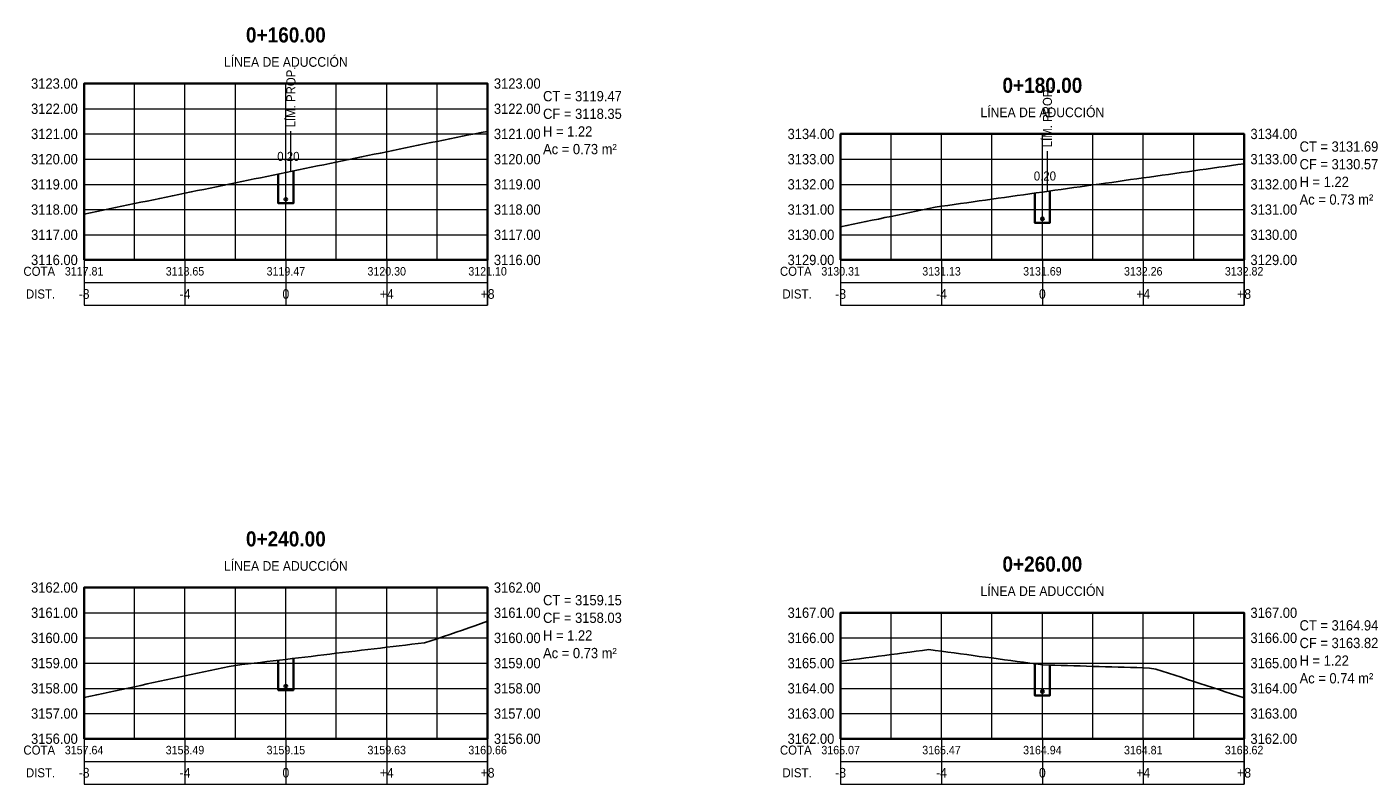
# Model space of a CAD drawing. Header units: metres. Extents: x 295850 to 310263, y 8095845 to 8104014.
# Tile 67 of 77: x 297790 to 297843, y 8103941 to 8103971. Entities that reach past the tile are written whole.
import ezdxf
from ezdxf.enums import TextEntityAlignment as Align

# ---------------------------------------------------------------- set-up
doc = ezdxf.new("R2010")
doc.units = ezdxf.units.M
doc.linetypes.add('CENTER', pattern=[5.08, 3.175, -0.635, 0.635, -0.635])
for name, color, linetype, lineweight in [('AP-EJES', 8, 'CENTER', 13), ('PERF-BANDAS', 7, 'Continuous', 18), ('PERF-MARCO', 7, 'Continuous', 35), ('SEC-GRILLA', 252, 'Continuous', 9), ('SEC-TERRENO', 32, 'Continuous', 25), ('SEC-TUB', 5, 'Continuous', 35), ('SEC-TXT', 7, 'Continuous', 18), ('SEC-ZANJA', 1, 'Continuous', 35)]:
    doc.layers.add(name, color=color, linetype=linetype, lineweight=lineweight)
doc.styles.add('ARIAL', font='arial.ttf')
doc.styles.add('ARIAL-B', font='arialbd.ttf')

# ---------------------------------------------------------------- blocks, each defined once
blk = doc.blocks.new('SECCION_LI_016000')
at = {"layer": 'SEC-TUB'}
h = blk.add_hatch(color=256, dxfattribs=at)
h.dxf.hatch_style = 1
h.paths.add_polyline_path([(297800.055, 8103964.406), (297800.055, 8103964.413), (297800.053, 8103964.421), (297800.051, 8103964.427), (297800.048, 8103964.434), (297800.044, 8103964.44), (297800.039, 8103964.445), (297800.033, 8103964.45), (297800.028, 8103964.454), (297800.021, 8103964.457), (297800.014, 8103964.459), (297800.007, 8103964.461), (297800, 8103964.461), (297799.993, 8103964.461), (297799.986, 8103964.459), (297799.979, 8103964.457), (297799.972, 8103964.454), (297799.967, 8103964.45), (297799.961, 8103964.445), (297799.956, 8103964.44), (297799.952, 8103964.434), (297799.949, 8103964.427), (297799.947, 8103964.421), (297799.945, 8103964.413), (297799.945, 8103964.406), (297799.945, 8103964.399), (297799.947, 8103964.392), (297799.949, 8103964.385), (297799.952, 8103964.379), (297799.956, 8103964.373), (297799.961, 8103964.367), (297799.967, 8103964.363), (297799.972, 8103964.359), (297799.979, 8103964.355), (297799.986, 8103964.353), (297799.993, 8103964.352), (297800, 8103964.351), (297800.007, 8103964.352), (297800.014, 8103964.353), (297800.021, 8103964.355), (297800.028, 8103964.359), (297800.033, 8103964.363), (297800.039, 8103964.367), (297800.044, 8103964.373), (297800.048, 8103964.379), (297800.051, 8103964.385), (297800.053, 8103964.392), (297800.055, 8103964.399)])
at = {"layer": 'AP-EJES'}
for p, q in [((297800, 8103962), (297800, 8103969)), ((297800.2, 8103965.512), (297800.2, 8103967.112))]:
    blk.add_line(p, q, dxfattribs=at)
at = {"layer": 'PERF-BANDAS'}
for p, q in [((297792, 8103962), (297792, 8103960.2)), ((297796, 8103962), (297796, 8103960.2)), ((297800, 8103962), (297800, 8103960.2)), ((297804, 8103962), (297804, 8103960.2)), ((297808, 8103962), (297808, 8103960.2)), ((297792, 8103961.1), (297808, 8103961.1))]:
    blk.add_line(p, q, dxfattribs=at)
blk.add_lwpolyline([(297792, 8103960.2), (297808, 8103960.2), (297808, 8103962), (297792, 8103962)], close=True, dxfattribs=at)
at = {"layer": 'PERF-MARCO'}
blk.add_lwpolyline([(297792, 8103962), (297808, 8103962), (297808, 8103969), (297792, 8103969)], close=True, dxfattribs=at)
at = {"layer": 'SEC-GRILLA'}
for p, q in [((297792, 8103969), (297808, 8103969)), ((297792, 8103962), (297792, 8103969)), ((297794, 8103962), (297794, 8103969)), ((297796, 8103962), (297796, 8103969)), ((297798, 8103962), (297798, 8103969)), ((297800, 8103962), (297800, 8103969)), ((297802, 8103962), (297802, 8103969)), ((297804, 8103962), (297804, 8103969)), ((297806, 8103962), (297806, 8103969)), ((297808, 8103962), (297808, 8103969)), ((297792, 8103968), (297808, 8103968)), ((297792, 8103967), (297808, 8103967)), ((297792, 8103966), (297808, 8103966)), ((297792, 8103965), (297808, 8103965)), ((297792, 8103964), (297808, 8103964)), ((297792, 8103963), (297808, 8103963)), ((297792, 8103962), (297808, 8103962))]:
    blk.add_line(p, q, dxfattribs=at)
at = {"layer": 'SEC-TERRENO'}
blk.add_lwpolyline([(297792, 8103963.815), (297792.25, 8103963.867), (297792.5, 8103963.92), (297792.75, 8103963.972), (297793, 8103964.025), (297793.25, 8103964.077), (297793.5, 8103964.13), (297793.75, 8103964.182), (297794, 8103964.234), (297794.25, 8103964.287), (297794.5, 8103964.339), (297794.75, 8103964.39), (297795, 8103964.442), (297795.25, 8103964.493), (297795.5, 8103964.545), (297795.75, 8103964.596), (297796, 8103964.648), (297796.25, 8103964.699), (297796.5, 8103964.751), (297796.75, 8103964.802), (297797, 8103964.853), (297797.25, 8103964.905), (297797.5, 8103964.956), (297797.75, 8103965.008), (297798, 8103965.059), (297798.25, 8103965.111), (297798.5, 8103965.162), (297798.75, 8103965.214), (297799, 8103965.265), (297799.25, 8103965.317), (297799.5, 8103965.368), (297799.75, 8103965.42), (297800, 8103965.471), (297800.25, 8103965.523), (297800.5, 8103965.574), (297800.75, 8103965.626), (297801, 8103965.677), (297801.25, 8103965.729), (297801.5, 8103965.78), (297801.75, 8103965.832), (297802, 8103965.883), (297802.25, 8103965.935), (297802.5, 8103965.986), (297802.75, 8103966.038), (297803, 8103966.089), (297803.25, 8103966.141), (297803.5, 8103966.192), (297803.75, 8103966.244), (297804, 8103966.295), (297804.25, 8103966.347), (297804.5, 8103966.398), (297804.75, 8103966.45), (297805, 8103966.501), (297805.25, 8103966.552), (297805.5, 8103966.604), (297805.75, 8103966.655), (297806, 8103966.707), (297806.25, 8103966.758), (297806.5, 8103966.81), (297806.75, 8103966.861), (297807, 8103966.913), (297807.25, 8103966.962), (297807.5, 8103967.007), (297807.75, 8103967.053), (297808, 8103967.098)], dxfattribs=at)
at = {"layer": 'SEC-TUB'}
blk.add_circle((297800, 8103964.406), 0.055, dxfattribs=at)
at = {"layer": 'SEC-ZANJA'}
blk.add_lwpolyline([(297799.7, 8103965.41), (297799.7, 8103964.251), (297800.3, 8103964.251), (297800.3, 8103965.533)], dxfattribs=at)
at = {"layer": 'SEC-TXT', "width": 0.9}
for s, height, style, p in [('0+160.00', 0.6, 'ARIAL-B', (297800, 8103970.45)), ('LÍNEA DE ADUCCIÓN', 0.384, 'ARIAL', (297800, 8103969.55)), ('0.20', 0.36, 'ARIAL', (297800.1, 8103965.821))]:
    blk.add_text(s, height=height, dxfattribs=dict(at, style=style)).set_placement(p, align=Align.BOTTOM_CENTER)
at = {"layer": 'SEC-TXT', "style": 'ARIAL', "width": 0.9}
blk.add_text('LÍM. PROP.', height=0.36, rotation=90, dxfattribs=at).set_placement((297800.2, 8103967.262), align=Align.MIDDLE_LEFT)
for s, height, p in [('3123.00', 0.408, (297791.75, 8103969)), ('3122.00', 0.408, (297791.75, 8103968)), ('3121.00', 0.408, (297791.75, 8103967)), ('3120.00', 0.408, (297791.75, 8103966)), ('3119.00', 0.408, (297791.75, 8103965)), ('3118.00', 0.408, (297791.75, 8103964)), ('3117.00', 0.408, (297791.75, 8103963)), ('3116.00', 0.408, (297791.75, 8103962)), ('COTA', 0.36, (297790.85, 8103961.55)), ('DIST.', 0.36, (297790.85, 8103960.65))]:
    blk.add_text(s, height=height, dxfattribs=at).set_placement(p, align=Align.MIDDLE_RIGHT)
for s, p in [('3123.00', (297808.25, 8103969)), ('3122.00', (297808.25, 8103968)), ('CT = 3119.47', (297810.2, 8103968.5)), ('CF = 3118.35', (297810.2, 8103967.8)), ('3121.00', (297808.25, 8103967)), ('H = 1.22', (297810.2, 8103967.1)), ('Ac = 0.73 m²', (297810.2, 8103966.4)), ('3120.00', (297808.25, 8103966)), ('3119.00', (297808.25, 8103965)), ('3118.00', (297808.25, 8103964)), ('3117.00', (297808.25, 8103963)), ('3116.00', (297808.25, 8103962))]:
    blk.add_text(s, height=0.408, dxfattribs=at).set_placement(p, align=Align.MIDDLE_LEFT)
for s, height, p in [('3117.81', 0.336, (297792, 8103961.55)), ('3118.65', 0.336, (297796, 8103961.55)), ('3119.47', 0.336, (297800, 8103961.55)), ('3120.30', 0.336, (297804, 8103961.55)), ('3121.10', 0.336, (297808, 8103961.55)), ('-8', 0.384, (297792, 8103960.65)), ('-4', 0.384, (297796, 8103960.65)), ('0', 0.384, (297800, 8103960.65)), ('+4', 0.384, (297804, 8103960.65)), ('+8', 0.384, (297808, 8103960.65))]:
    blk.add_text(s, height=height, dxfattribs=at).set_placement(p, align=Align.MIDDLE_CENTER)
blk = doc.blocks.new('SECCION_LI_018000')
at = {"layer": 'SEC-TUB'}
h = blk.add_hatch(color=256, dxfattribs=at)
h.dxf.hatch_style = 1
h.paths.add_polyline_path([(297830.055, 8103963.629), (297830.055, 8103963.636), (297830.053, 8103963.643), (297830.051, 8103963.65), (297830.048, 8103963.656), (297830.044, 8103963.662), (297830.039, 8103963.668), (297830.033, 8103963.672), (297830.028, 8103963.676), (297830.021, 8103963.68), (297830.014, 8103963.682), (297830.007, 8103963.683), (297830, 8103963.684), (297829.993, 8103963.683), (297829.986, 8103963.682), (297829.979, 8103963.68), (297829.972, 8103963.676), (297829.967, 8103963.672), (297829.961, 8103963.668), (297829.956, 8103963.662), (297829.952, 8103963.656), (297829.949, 8103963.65), (297829.947, 8103963.643), (297829.945, 8103963.636), (297829.945, 8103963.629), (297829.945, 8103963.622), (297829.947, 8103963.615), (297829.949, 8103963.608), (297829.952, 8103963.601), (297829.956, 8103963.595), (297829.961, 8103963.59), (297829.967, 8103963.585), (297829.972, 8103963.581), (297829.979, 8103963.578), (297829.986, 8103963.576), (297829.993, 8103963.574), (297830, 8103963.574), (297830.007, 8103963.574), (297830.014, 8103963.576), (297830.021, 8103963.578), (297830.028, 8103963.581), (297830.033, 8103963.585), (297830.039, 8103963.59), (297830.044, 8103963.595), (297830.048, 8103963.601), (297830.051, 8103963.608), (297830.053, 8103963.615), (297830.055, 8103963.622)])
at = {"layer": 'AP-EJES'}
for p, q in [((297830, 8103962), (297830, 8103967)), ((297830.2, 8103964.722), (297830.2, 8103966.322))]:
    blk.add_line(p, q, dxfattribs=at)
at = {"layer": 'PERF-BANDAS'}
for p, q in [((297822, 8103962), (297822, 8103960.2)), ((297826, 8103962), (297826, 8103960.2)), ((297830, 8103962), (297830, 8103960.2)), ((297834, 8103962), (297834, 8103960.2)), ((297838, 8103962), (297838, 8103960.2)), ((297822, 8103961.1), (297838, 8103961.1))]:
    blk.add_line(p, q, dxfattribs=at)
blk.add_lwpolyline([(297822, 8103960.2), (297838, 8103960.2), (297838, 8103962), (297822, 8103962)], close=True, dxfattribs=at)
at = {"layer": 'PERF-MARCO'}
blk.add_lwpolyline([(297822, 8103962), (297838, 8103962), (297838, 8103967), (297822, 8103967)], close=True, dxfattribs=at)
at = {"layer": 'SEC-GRILLA'}
for p, q in [((297822, 8103967), (297838, 8103967)), ((297822, 8103962), (297822, 8103967)), ((297824, 8103962), (297824, 8103967)), ((297826, 8103962), (297826, 8103967)), ((297828, 8103962), (297828, 8103967)), ((297830, 8103962), (297830, 8103967)), ((297832, 8103962), (297832, 8103967)), ((297834, 8103962), (297834, 8103967)), ((297836, 8103962), (297836, 8103967)), ((297838, 8103962), (297838, 8103967)), ((297822, 8103966), (297838, 8103966)), ((297822, 8103965), (297838, 8103965)), ((297822, 8103964), (297838, 8103964)), ((297822, 8103963), (297838, 8103963)), ((297822, 8103962), (297838, 8103962))]:
    blk.add_line(p, q, dxfattribs=at)
at = {"layer": 'SEC-TERRENO'}
blk.add_lwpolyline([(297822, 8103963.31), (297822.25, 8103963.362), (297822.5, 8103963.415), (297822.75, 8103963.468), (297823, 8103963.52), (297823.25, 8103963.573), (297823.5, 8103963.625), (297823.75, 8103963.678), (297824, 8103963.73), (297824.25, 8103963.783), (297824.5, 8103963.836), (297824.75, 8103963.888), (297825, 8103963.941), (297825.25, 8103963.993), (297825.5, 8103964.046), (297825.75, 8103964.096), (297826, 8103964.131), (297826.25, 8103964.167), (297826.5, 8103964.202), (297826.75, 8103964.237), (297827, 8103964.272), (297827.25, 8103964.307), (297827.5, 8103964.342), (297827.75, 8103964.377), (297828, 8103964.413), (297828.25, 8103964.448), (297828.5, 8103964.483), (297828.75, 8103964.518), (297829, 8103964.553), (297829.25, 8103964.588), (297829.5, 8103964.623), (297829.75, 8103964.659), (297830, 8103964.694), (297830.25, 8103964.729), (297830.5, 8103964.764), (297830.75, 8103964.799), (297831, 8103964.834), (297831.25, 8103964.869), (297831.5, 8103964.905), (297831.75, 8103964.94), (297832, 8103964.975), (297832.25, 8103965.01), (297832.5, 8103965.045), (297832.75, 8103965.08), (297833, 8103965.116), (297833.25, 8103965.151), (297833.5, 8103965.186), (297833.75, 8103965.221), (297834, 8103965.256), (297834.25, 8103965.291), (297834.5, 8103965.326), (297834.75, 8103965.362), (297835, 8103965.397), (297835.25, 8103965.432), (297835.5, 8103965.467), (297835.75, 8103965.502), (297836, 8103965.537), (297836.25, 8103965.572), (297836.5, 8103965.608), (297836.75, 8103965.643), (297837, 8103965.678), (297837.25, 8103965.713), (297837.5, 8103965.748), (297837.75, 8103965.783), (297838, 8103965.818)], dxfattribs=at)
at = {"layer": 'SEC-TUB'}
blk.add_circle((297830, 8103963.629), 0.055, dxfattribs=at)
at = {"layer": 'SEC-ZANJA'}
blk.add_lwpolyline([(297829.7, 8103964.652), (297829.7, 8103963.474), (297830.3, 8103963.474), (297830.3, 8103964.736)], dxfattribs=at)
at = {"layer": 'SEC-TXT', "width": 0.9}
for s, height, style, p in [('0+180.00', 0.6, 'ARIAL-B', (297830, 8103968.45)), ('LÍNEA DE ADUCCIÓN', 0.384, 'ARIAL', (297830, 8103967.55)), ('0.20', 0.36, 'ARIAL', (297830.1, 8103965.044))]:
    blk.add_text(s, height=height, dxfattribs=dict(at, style=style)).set_placement(p, align=Align.BOTTOM_CENTER)
at = {"layer": 'SEC-TXT', "style": 'ARIAL', "width": 0.9}
blk.add_text('LÍM. PROP.', height=0.36, rotation=90, dxfattribs=at).set_placement((297830.2, 8103966.472), align=Align.MIDDLE_LEFT)
for s, height, p in [('3134.00', 0.408, (297821.75, 8103967)), ('3133.00', 0.408, (297821.75, 8103966)), ('3132.00', 0.408, (297821.75, 8103965)), ('3131.00', 0.408, (297821.75, 8103964)), ('3130.00', 0.408, (297821.75, 8103963)), ('3129.00', 0.408, (297821.75, 8103962)), ('COTA', 0.36, (297820.85, 8103961.55)), ('DIST.', 0.36, (297820.85, 8103960.65))]:
    blk.add_text(s, height=height, dxfattribs=at).set_placement(p, align=Align.MIDDLE_RIGHT)
for s, p in [('3134.00', (297838.25, 8103967)), ('CT = 3131.69', (297840.2, 8103966.5)), ('3133.00', (297838.25, 8103966)), ('CF = 3130.57', (297840.2, 8103965.8)), ('3132.00', (297838.25, 8103965)), ('H = 1.22', (297840.2, 8103965.1)), ('Ac = 0.73 m²', (297840.2, 8103964.4)), ('3131.00', (297838.25, 8103964)), ('3130.00', (297838.25, 8103963)), ('3129.00', (297838.25, 8103962))]:
    blk.add_text(s, height=0.408, dxfattribs=at).set_placement(p, align=Align.MIDDLE_LEFT)
for s, height, p in [('3130.31', 0.336, (297822, 8103961.55)), ('3131.13', 0.336, (297826, 8103961.55)), ('3131.69', 0.336, (297830, 8103961.55)), ('3132.26', 0.336, (297834, 8103961.55)), ('3132.82', 0.336, (297838, 8103961.55)), ('-8', 0.384, (297822, 8103960.65)), ('-4', 0.384, (297826, 8103960.65)), ('0', 0.384, (297830, 8103960.65)), ('+4', 0.384, (297834, 8103960.65)), ('+8', 0.384, (297838, 8103960.65))]:
    blk.add_text(s, height=height, dxfattribs=at).set_placement(p, align=Align.MIDDLE_CENTER)
blk = doc.blocks.new('SECCION_LI_024000')
at = {"layer": 'SEC-TUB'}
h = blk.add_hatch(color=256, dxfattribs=at)
h.dxf.hatch_style = 1
h.paths.add_polyline_path([(297800.055, 8103945.085), (297800.055, 8103945.092), (297800.053, 8103945.099), (297800.051, 8103945.106), (297800.048, 8103945.113), (297800.044, 8103945.119), (297800.039, 8103945.124), (297800.033, 8103945.129), (297800.028, 8103945.133), (297800.021, 8103945.136), (297800.014, 8103945.138), (297800.007, 8103945.14), (297800, 8103945.14), (297799.993, 8103945.14), (297799.986, 8103945.138), (297799.979, 8103945.136), (297799.972, 8103945.133), (297799.967, 8103945.129), (297799.961, 8103945.124), (297799.956, 8103945.119), (297799.952, 8103945.113), (297799.949, 8103945.106), (297799.947, 8103945.099), (297799.945, 8103945.092), (297799.945, 8103945.085), (297799.945, 8103945.078), (297799.947, 8103945.071), (297799.949, 8103945.064), (297799.952, 8103945.058), (297799.956, 8103945.052), (297799.961, 8103945.046), (297799.967, 8103945.041), (297799.972, 8103945.037), (297799.979, 8103945.034), (297799.986, 8103945.032), (297799.993, 8103945.03), (297800, 8103945.03), (297800.007, 8103945.03), (297800.014, 8103945.032), (297800.021, 8103945.034), (297800.028, 8103945.037), (297800.033, 8103945.041), (297800.039, 8103945.046), (297800.044, 8103945.052), (297800.048, 8103945.058), (297800.051, 8103945.064), (297800.053, 8103945.071), (297800.055, 8103945.078)])
at = {"layer": 'AP-EJES'}
blk.add_line((297800, 8103943), (297800, 8103949), dxfattribs=at)
at = {"layer": 'PERF-BANDAS'}
for p, q in [((297792, 8103943), (297792, 8103941.2)), ((297796, 8103943), (297796, 8103941.2)), ((297800, 8103943), (297800, 8103941.2)), ((297804, 8103943), (297804, 8103941.2)), ((297808, 8103943), (297808, 8103941.2)), ((297792, 8103942.1), (297808, 8103942.1))]:
    blk.add_line(p, q, dxfattribs=at)
blk.add_lwpolyline([(297792, 8103941.2), (297808, 8103941.2), (297808, 8103943), (297792, 8103943)], close=True, dxfattribs=at)
at = {"layer": 'PERF-MARCO'}
blk.add_lwpolyline([(297792, 8103943), (297808, 8103943), (297808, 8103949), (297792, 8103949)], close=True, dxfattribs=at)
at = {"layer": 'SEC-GRILLA'}
for p, q in [((297792, 8103949), (297808, 8103949)), ((297792, 8103943), (297792, 8103949)), ((297794, 8103943), (297794, 8103949)), ((297796, 8103943), (297796, 8103949)), ((297798, 8103943), (297798, 8103949)), ((297800, 8103943), (297800, 8103949)), ((297802, 8103943), (297802, 8103949)), ((297804, 8103943), (297804, 8103949)), ((297806, 8103943), (297806, 8103949)), ((297808, 8103943), (297808, 8103949)), ((297792, 8103948), (297808, 8103948)), ((297792, 8103947), (297808, 8103947)), ((297792, 8103946), (297808, 8103946)), ((297792, 8103945), (297808, 8103945)), ((297792, 8103944), (297808, 8103944)), ((297792, 8103943), (297808, 8103943))]:
    blk.add_line(p, q, dxfattribs=at)
at = {"layer": 'SEC-TERRENO'}
blk.add_lwpolyline([(297792, 8103944.641), (297792.25, 8103944.694), (297792.5, 8103944.748), (297792.75, 8103944.801), (297793, 8103944.854), (297793.25, 8103944.907), (297793.5, 8103944.96), (297793.75, 8103945.013), (297794, 8103945.066), (297794.25, 8103945.119), (297794.5, 8103945.173), (297794.75, 8103945.226), (297795, 8103945.279), (297795.25, 8103945.332), (297795.5, 8103945.385), (297795.75, 8103945.438), (297796, 8103945.491), (297796.25, 8103945.545), (297796.5, 8103945.598), (297796.75, 8103945.651), (297797, 8103945.704), (297797.25, 8103945.757), (297797.5, 8103945.81), (297797.75, 8103945.863), (297798, 8103945.91), (297798.25, 8103945.94), (297798.5, 8103945.97), (297798.75, 8103946), (297799, 8103946.03), (297799.25, 8103946.06), (297799.5, 8103946.09), (297799.75, 8103946.12), (297800, 8103946.15), (297800.25, 8103946.18), (297800.5, 8103946.21), (297800.75, 8103946.24), (297801, 8103946.27), (297801.25, 8103946.3), (297801.5, 8103946.33), (297801.75, 8103946.36), (297802, 8103946.39), (297802.25, 8103946.42), (297802.5, 8103946.45), (297802.75, 8103946.479), (297803, 8103946.509), (297803.25, 8103946.539), (297803.5, 8103946.569), (297803.75, 8103946.599), (297804, 8103946.629), (297804.25, 8103946.659), (297804.5, 8103946.689), (297804.75, 8103946.719), (297805, 8103946.749), (297805.25, 8103946.779), (297805.5, 8103946.809), (297805.75, 8103946.879), (297806, 8103946.966), (297806.25, 8103947.053), (297806.5, 8103947.14), (297806.75, 8103947.226), (297807, 8103947.313), (297807.25, 8103947.4), (297807.5, 8103947.487), (297807.75, 8103947.574), (297808, 8103947.661)], dxfattribs=at)
at = {"layer": 'SEC-TUB'}
blk.add_circle((297800, 8103945.085), 0.055, dxfattribs=at)
at = {"layer": 'SEC-ZANJA'}
blk.add_lwpolyline([(297799.7, 8103946.114), (297799.7, 8103944.93), (297800.3, 8103944.93), (297800.3, 8103946.186)], dxfattribs=at)
at = {"layer": 'SEC-TXT', "width": 0.9}
for s, height, style, p in [('0+240.00', 0.6, 'ARIAL-B', (297800, 8103950.45)), ('LÍNEA DE ADUCCIÓN', 0.384, 'ARIAL', (297800, 8103949.55))]:
    blk.add_text(s, height=height, dxfattribs=dict(at, style=style)).set_placement(p, align=Align.BOTTOM_CENTER)
at = {"layer": 'SEC-TXT', "style": 'ARIAL', "width": 0.9}
for s, height, p in [('3162.00', 0.408, (297791.75, 8103949)), ('3161.00', 0.408, (297791.75, 8103948)), ('3160.00', 0.408, (297791.75, 8103947)), ('3159.00', 0.408, (297791.75, 8103946)), ('3158.00', 0.408, (297791.75, 8103945)), ('3157.00', 0.408, (297791.75, 8103944)), ('3156.00', 0.408, (297791.75, 8103943)), ('COTA', 0.36, (297790.85, 8103942.55)), ('DIST.', 0.36, (297790.85, 8103941.65))]:
    blk.add_text(s, height=height, dxfattribs=at).set_placement(p, align=Align.MIDDLE_RIGHT)
for s, p in [('3162.00', (297808.25, 8103949)), ('CT = 3159.15', (297810.2, 8103948.5)), ('3161.00', (297808.25, 8103948)), ('CF = 3158.03', (297810.2, 8103947.8)), ('3160.00', (297808.25, 8103947)), ('H = 1.22', (297810.2, 8103947.1)), ('Ac = 0.73 m²', (297810.2, 8103946.4)), ('3159.00', (297808.25, 8103946)), ('3158.00', (297808.25, 8103945)), ('3157.00', (297808.25, 8103944)), ('3156.00', (297808.25, 8103943))]:
    blk.add_text(s, height=0.408, dxfattribs=at).set_placement(p, align=Align.MIDDLE_LEFT)
for s, height, p in [('3157.64', 0.336, (297792, 8103942.55)), ('3158.49', 0.336, (297796, 8103942.55)), ('3159.15', 0.336, (297800, 8103942.55)), ('3159.63', 0.336, (297804, 8103942.55)), ('3160.66', 0.336, (297808, 8103942.55)), ('-8', 0.384, (297792, 8103941.65)), ('-4', 0.384, (297796, 8103941.65)), ('0', 0.384, (297800, 8103941.65)), ('+4', 0.384, (297804, 8103941.65)), ('+8', 0.384, (297808, 8103941.65))]:
    blk.add_text(s, height=height, dxfattribs=at).set_placement(p, align=Align.MIDDLE_CENTER)
blk = doc.blocks.new('SECCION_LI_026000')
at = {"layer": 'SEC-TUB'}
h = blk.add_hatch(color=256, dxfattribs=at)
h.dxf.hatch_style = 1
h.paths.add_polyline_path([(297830.055, 8103944.871), (297830.055, 8103944.878), (297830.053, 8103944.885), (297830.051, 8103944.892), (297830.048, 8103944.899), (297830.044, 8103944.905), (297830.039, 8103944.91), (297830.033, 8103944.915), (297830.028, 8103944.919), (297830.021, 8103944.922), (297830.014, 8103944.924), (297830.007, 8103944.926), (297830, 8103944.926), (297829.993, 8103944.926), (297829.986, 8103944.924), (297829.979, 8103944.922), (297829.972, 8103944.919), (297829.967, 8103944.915), (297829.961, 8103944.91), (297829.956, 8103944.905), (297829.952, 8103944.899), (297829.949, 8103944.892), (297829.947, 8103944.885), (297829.945, 8103944.878), (297829.945, 8103944.871), (297829.945, 8103944.864), (297829.947, 8103944.857), (297829.949, 8103944.85), (297829.952, 8103944.844), (297829.956, 8103944.838), (297829.961, 8103944.832), (297829.967, 8103944.828), (297829.972, 8103944.824), (297829.979, 8103944.82), (297829.986, 8103944.818), (297829.993, 8103944.817), (297830, 8103944.816), (297830.007, 8103944.817), (297830.014, 8103944.818), (297830.021, 8103944.82), (297830.028, 8103944.824), (297830.033, 8103944.828), (297830.039, 8103944.832), (297830.044, 8103944.838), (297830.048, 8103944.844), (297830.051, 8103944.85), (297830.053, 8103944.857), (297830.055, 8103944.864)])
at = {"layer": 'AP-EJES'}
blk.add_line((297830, 8103943), (297830, 8103948), dxfattribs=at)
at = {"layer": 'PERF-BANDAS'}
for p, q in [((297822, 8103943), (297822, 8103941.2)), ((297826, 8103943), (297826, 8103941.2)), ((297830, 8103943), (297830, 8103941.2)), ((297834, 8103943), (297834, 8103941.2)), ((297838, 8103943), (297838, 8103941.2)), ((297822, 8103942.1), (297838, 8103942.1))]:
    blk.add_line(p, q, dxfattribs=at)
blk.add_lwpolyline([(297822, 8103941.2), (297838, 8103941.2), (297838, 8103943), (297822, 8103943)], close=True, dxfattribs=at)
at = {"layer": 'PERF-MARCO'}
blk.add_lwpolyline([(297822, 8103943), (297838, 8103943), (297838, 8103948), (297822, 8103948)], close=True, dxfattribs=at)
at = {"layer": 'SEC-GRILLA'}
for p, q in [((297822, 8103948), (297838, 8103948)), ((297822, 8103943), (297822, 8103948)), ((297824, 8103943), (297824, 8103948)), ((297826, 8103943), (297826, 8103948)), ((297828, 8103943), (297828, 8103948)), ((297830, 8103943), (297830, 8103948)), ((297832, 8103943), (297832, 8103948)), ((297834, 8103943), (297834, 8103948)), ((297836, 8103943), (297836, 8103948)), ((297838, 8103943), (297838, 8103948)), ((297822, 8103947), (297838, 8103947)), ((297822, 8103946), (297838, 8103946)), ((297822, 8103945), (297838, 8103945)), ((297822, 8103944), (297838, 8103944)), ((297822, 8103943), (297838, 8103943))]:
    blk.add_line(p, q, dxfattribs=at)
at = {"layer": 'SEC-TERRENO'}
blk.add_lwpolyline([(297822, 8103946.072), (297822.25, 8103946.105), (297822.5, 8103946.138), (297822.75, 8103946.171), (297823, 8103946.205), (297823.25, 8103946.238), (297823.5, 8103946.271), (297823.75, 8103946.304), (297824, 8103946.337), (297824.25, 8103946.37), (297824.5, 8103946.403), (297824.75, 8103946.437), (297825, 8103946.47), (297825.25, 8103946.503), (297825.5, 8103946.536), (297825.75, 8103946.504), (297826, 8103946.471), (297826.25, 8103946.437), (297826.5, 8103946.404), (297826.75, 8103946.371), (297827, 8103946.337), (297827.25, 8103946.304), (297827.5, 8103946.27), (297827.75, 8103946.237), (297828, 8103946.204), (297828.25, 8103946.17), (297828.5, 8103946.137), (297828.75, 8103946.103), (297829, 8103946.07), (297829.25, 8103946.037), (297829.5, 8103946.003), (297829.75, 8103945.97), (297830, 8103945.936), (297830.25, 8103945.924), (297830.5, 8103945.917), (297830.75, 8103945.909), (297831, 8103945.902), (297831.25, 8103945.895), (297831.5, 8103945.887), (297831.75, 8103945.88), (297832, 8103945.872), (297832.25, 8103945.865), (297832.5, 8103945.858), (297832.75, 8103945.85), (297833, 8103945.843), (297833.25, 8103945.835), (297833.5, 8103945.828), (297833.75, 8103945.821), (297834, 8103945.813), (297834.25, 8103945.806), (297834.5, 8103945.766), (297834.75, 8103945.684), (297835, 8103945.602), (297835.25, 8103945.52), (297835.5, 8103945.439), (297835.75, 8103945.357), (297836, 8103945.275), (297836.25, 8103945.193), (297836.5, 8103945.112), (297836.75, 8103945.03), (297837, 8103944.948), (297837.25, 8103944.866), (297837.5, 8103944.785), (297837.75, 8103944.703), (297838, 8103944.621)], dxfattribs=at)
at = {"layer": 'SEC-TUB'}
blk.add_circle((297830, 8103944.871), 0.055, dxfattribs=at)
at = {"layer": 'SEC-ZANJA'}
blk.add_lwpolyline([(297829.7, 8103945.976), (297829.7, 8103944.716), (297830.3, 8103944.716), (297830.3, 8103945.923)], dxfattribs=at)
at = {"layer": 'SEC-TXT', "width": 0.9}
for s, height, style, p in [('0+260.00', 0.6, 'ARIAL-B', (297830, 8103949.45)), ('LÍNEA DE ADUCCIÓN', 0.384, 'ARIAL', (297830, 8103948.55))]:
    blk.add_text(s, height=height, dxfattribs=dict(at, style=style)).set_placement(p, align=Align.BOTTOM_CENTER)
at = {"layer": 'SEC-TXT', "style": 'ARIAL', "width": 0.9}
for s, height, p in [('3167.00', 0.408, (297821.75, 8103948)), ('3166.00', 0.408, (297821.75, 8103947)), ('3165.00', 0.408, (297821.75, 8103946)), ('3164.00', 0.408, (297821.75, 8103945)), ('3163.00', 0.408, (297821.75, 8103944)), ('3162.00', 0.408, (297821.75, 8103943)), ('COTA', 0.36, (297820.85, 8103942.55)), ('DIST.', 0.36, (297820.85, 8103941.65))]:
    blk.add_text(s, height=height, dxfattribs=at).set_placement(p, align=Align.MIDDLE_RIGHT)
for s, p in [('3167.00', (297838.25, 8103948)), ('CT = 3164.94', (297840.2, 8103947.5)), ('3166.00', (297838.25, 8103947)), ('CF = 3163.82', (297840.2, 8103946.8)), ('3165.00', (297838.25, 8103946)), ('H = 1.22', (297840.2, 8103946.1)), ('Ac = 0.74 m²', (297840.2, 8103945.4)), ('3164.00', (297838.25, 8103945)), ('3163.00', (297838.25, 8103944)), ('3162.00', (297838.25, 8103943))]:
    blk.add_text(s, height=0.408, dxfattribs=at).set_placement(p, align=Align.MIDDLE_LEFT)
for s, height, p in [('3165.07', 0.336, (297822, 8103942.55)), ('3165.47', 0.336, (297826, 8103942.55)), ('3164.94', 0.336, (297830, 8103942.55)), ('3164.81', 0.336, (297834, 8103942.55)), ('3163.62', 0.336, (297838, 8103942.55)), ('-8', 0.384, (297822, 8103941.65)), ('-4', 0.384, (297826, 8103941.65)), ('0', 0.384, (297830, 8103941.65)), ('+4', 0.384, (297834, 8103941.65)), ('+8', 0.384, (297838, 8103941.65))]:
    blk.add_text(s, height=height, dxfattribs=at).set_placement(p, align=Align.MIDDLE_CENTER)

msp = doc.modelspace()

# ---------------------------------------------------------------- block references
at = {"layer": 'SEC-GRILLA'}
for name in ['SECCION_LI_016000', 'SECCION_LI_018000', 'SECCION_LI_024000', 'SECCION_LI_026000']:
    msp.add_blockref(name, (0, 0), dxfattribs=at)

doc.saveas('drawing.dxf')
